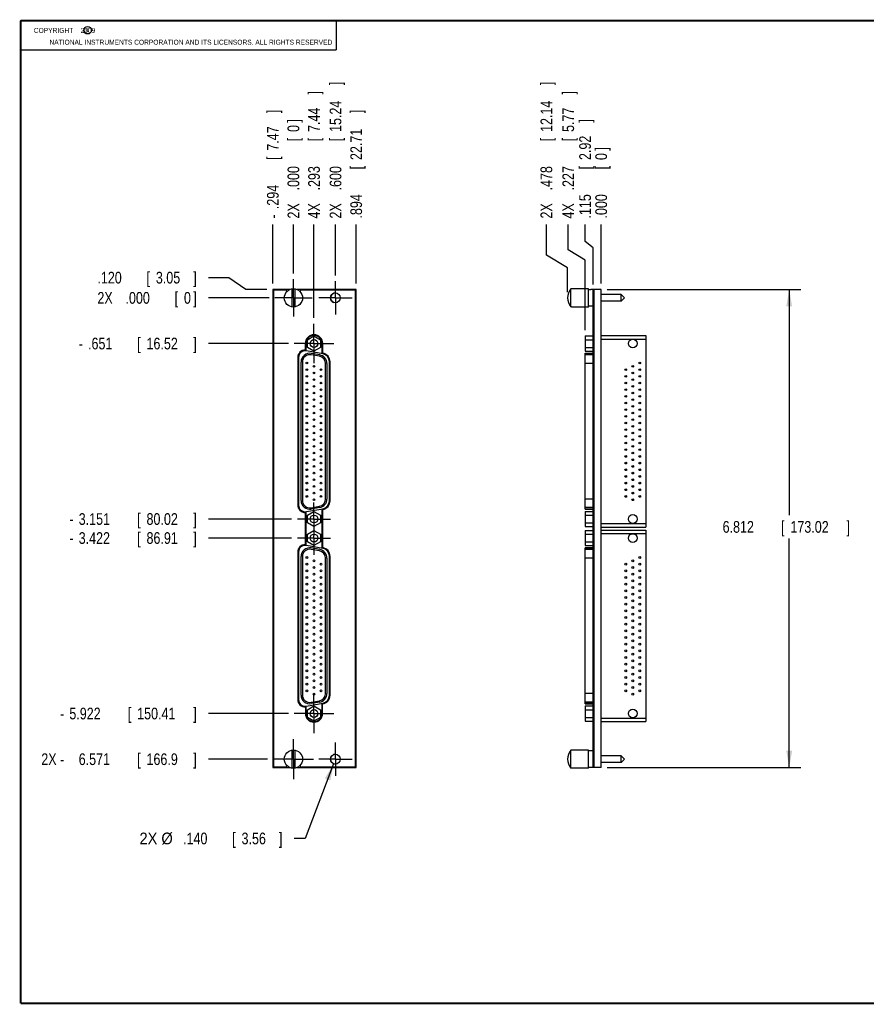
# Model space of a CAD drawing. Header units: inches. Extents: x 0.2 to 16.8, y 0.1 to 10.8.
# Tile 1 of 9: x 0.2 to 9.3, y 0.2 to 10.8. Entities that reach past the tile are written whole.
import ezdxf

# ---------------------------------------------------------------- set-up
doc = ezdxf.new("R2010")
doc.units = ezdxf.units.IN
doc.header["$LTSCALE"] = 0.935
doc.header["$MEASUREMENT"] = 0
doc.linetypes.add('CENTER', pattern=[0.6, 0.375, -0.075, 0.075, -0.075])
doc.layers.get('0').update_dxf_attribs({"linetype": 'CONTINUOUS'})
doc.layers.add('DEFAULT_1', color=7, linetype='CENTER')
doc.layers.add('DIMENSIONS', color=7, linetype='CONTINUOUS')
doc.styles.get("Standard").update_dxf_attribs({"font": 'txt', "width": 0.8})
doc.dimstyles.new('DIMSTYLE_1', dxfattribs={"dimtxt": 0.125, "dimasz": 0.18, "dimexe": 0.18, "dimexo": 0.0625, "dimgap": 0.09, "dimtad": 0, "dimtih": 1, "dimtoh": 1, "dimdec": 3, "dimlfac": 1.333333, "dimzin": 4, "dimdsep": 46, "dimtxsty": 'STANDARD', "dimblk": '_FILLED', "dimblk1": '_FILLED', "dimblk2": '_FILLED', "dimcen": 0.09, "dimadec": 0, "dimazin": 0, "dimtp": 0.005, "dimtm": 0.005, "dimtfac": 1, "dimtdec": 3, "dimtofl": 0, "dimtmove": 0, "dimatfit": 3, "dimldrblk": '_FILLED', "dimfxl": 1, "dimtolj": 1, "dimtzin": 4, "dimarcsym": 0})
doc.dimstyles.new('DIMSTYLE_2', dxfattribs={"dimtxt": 0.125, "dimasz": 0.18, "dimexe": 0.18, "dimexo": 0.0625, "dimgap": 0.09, "dimtad": 0, "dimtih": 1, "dimtoh": 1, "dimdec": 3, "dimlfac": 1.333333, "dimzin": 4, "dimdsep": 46, "dimtxsty": 'STANDARD', "dimblk": '_FILLED', "dimblk1": '_FILLED', "dimblk2": '_FILLED', "dimcen": 0.09, "dimadec": 0, "dimazin": 0, "dimtp": 0.005, "dimtm": 0.005, "dimtfac": 1, "dimtdec": 3, "dimtofl": 0, "dimtmove": 0, "dimatfit": 3, "dimldrblk": '_FILLED', "dimfxl": 1, "dimtolj": 1, "dimtzin": 4, "dimarcsym": 0})
doc.dimstyles.new('DIMSTYLE_3', dxfattribs={"dimtxt": 0.125, "dimasz": 0.18, "dimexe": 0.18, "dimexo": 0.0625, "dimgap": 0.09, "dimtad": 0, "dimtih": 1, "dimtoh": 1, "dimdec": 3, "dimlfac": 1.333333, "dimzin": 4, "dimdsep": 46, "dimtxsty": 'STANDARD', "dimblk": '_FILLED', "dimblk1": '_FILLED', "dimblk2": '_FILLED', "dimcen": 0.09, "dimadec": 0, "dimazin": 0, "dimtp": 0.005, "dimtm": 0.005, "dimtfac": 1, "dimtdec": 3, "dimtofl": 0, "dimtmove": 0, "dimatfit": 3, "dimldrblk": '_FILLED', "dimfxl": 1, "dimtolj": 1, "dimtzin": 4, "dimarcsym": 0})

# ---------------------------------------------------------------- blocks, each defined once
blk = doc.blocks.new('_FILLED')
at = {"color": 0, "linetype": 'BYBLOCK'}
blk.add_solid([(0, 0), (-1, 0.174), (-1, -0.174)], dxfattribs=at)
blk = doc.blocks.new('*D0')
at = {"layer": 'DIMENSIONS', "color": 2, "linetype": 'CONTINUOUS'}
for p, q in [((6.519, 7.886), (8.592, 7.886)), ((8.467, 7.886), (8.467, 5.475)), ((8.467, 2.777), (8.467, 5.225)), ((6.519, 2.777), (8.592, 2.777))]:
    blk.add_line(p, q, dxfattribs=at)
at = {"layer": 'DIMENSIONS', "color": 2, "linetype": 'CONTINUOUS', "xscale": 0.18, "yscale": 0.18, "zscale": 0.18}
for p, rotation in [((8.467, 7.886), 90), ((8.467, 2.777), 270)]:
    blk.add_blockref('_FILLED', p, dxfattribs=dict(at, rotation=rotation))
at = {"layer": 'DIMENSIONS', "color": 2, "linetype": 'CONTINUOUS', "width": 0.8}
for s, p in [('6.812', (7.755, 5.287)), ('[', (8.38, 5.287)), ('173.02', (8.48, 5.287)), (']', (9.08, 5.287))]:
    blk.add_text(s, height=0.125, dxfattribs=at).set_placement(p)
blk = doc.blocks.new('*D1')
at = {"layer": 'DIMENSIONS', "color": 2, "linetype": 'CONTINUOUS'}
for p, q in [((6.284, 8.397), (6.284, 8.581)), ((6.37, 8.332), (6.284, 8.397)), ((6.37, 7.941), (6.37, 8.332))]:
    blk.add_line(p, q, dxfattribs=at)
at = {"layer": 'DIMENSIONS', "color": 2, "linetype": 'CONTINUOUS', "width": 0.8}
for s, p in [(']', (6.347, 9.669)), ('2.92', (6.347, 9.269)), ('[', (6.347, 9.169)), ('.115', (6.347, 8.644))]:
    blk.add_text(s, height=0.125, rotation=90, dxfattribs=at).set_placement(p)
blk = doc.blocks.new('*D2')
at = {"layer": 'DIMENSIONS', "color": 2, "linetype": 'CONTINUOUS'}
for p, q in [((5.871, 8.253), (5.871, 8.581)), ((6.098, 8.118), (5.871, 8.253)), ((6.098, 7.859), (6.098, 8.118))]:
    blk.add_line(p, q, dxfattribs=at)
at = {"layer": 'DIMENSIONS', "color": 2, "linetype": 'CONTINUOUS', "width": 0.8}
for s, p in [(']', (5.933, 10.069)), ('12.14', (5.933, 9.569)), ('[', (5.933, 9.469)), ('.478', (5.933, 8.944)), ('2X ', (5.933, 8.644))]:
    blk.add_text(s, height=0.125, rotation=90, dxfattribs=at).set_placement(p)
blk = doc.blocks.new('*D3')
at = {"layer": 'DIMENSIONS', "color": 2, "linetype": 'CONTINUOUS'}
for p, q in [((6.105, 8.308), (6.105, 8.581)), ((6.286, 8.198), (6.105, 8.308)), ((6.286, 7.452), (6.286, 8.198))]:
    blk.add_line(p, q, dxfattribs=at)
at = {"layer": 'DIMENSIONS', "color": 2, "linetype": 'CONTINUOUS', "width": 0.8}
for s, p in [(']', (6.167, 9.969)), ('5.77', (6.167, 9.569)), ('[', (6.167, 9.469)), ('.227', (6.167, 8.944)), ('4X ', (6.167, 8.644))]:
    blk.add_text(s, height=0.125, rotation=90, dxfattribs=at).set_placement(p)
blk = doc.blocks.new('*D4')
at = {"layer": 'DIMENSIONS', "color": 2, "linetype": 'CONTINUOUS'}
blk.add_line((6.456, 7.949), (6.456, 8.581), dxfattribs=at)
at = {"layer": 'DIMENSIONS', "color": 2, "linetype": 'CONTINUOUS', "width": 0.8}
for s, p in [(']', (6.519, 9.369)), ('0', (6.519, 9.269)), ('[', (6.519, 9.169)), ('.000', (6.519, 8.644))]:
    blk.add_text(s, height=0.125, rotation=90, dxfattribs=at).set_placement(p)
blk = doc.blocks.new('*D5')
at = {"layer": 'DIMENSIONS', "color": 2, "linetype": 'CONTINUOUS'}
for p, q in [((2.475, 8.012), (2.259, 8.012)), ((2.658, 7.886), (2.475, 8.012)), ((2.884, 7.886), (2.658, 7.886))]:
    blk.add_line(p, q, dxfattribs=at)
at = {"layer": 'DIMENSIONS', "color": 2, "linetype": 'CONTINUOUS', "width": 0.8}
for s, p in [('.120', (1.071, 7.95)), ('[', (1.596, 7.95)), ('3.05', (1.696, 7.95)), (']', (2.096, 7.95))]:
    blk.add_text(s, height=0.125, dxfattribs=at).set_placement(p)
blk = doc.blocks.new('*D6')
at = {"layer": 'DIMENSIONS', "color": 2, "linetype": 'CONTINUOUS'}
blk.add_line((3.113, 7.308), (2.259, 7.308), dxfattribs=at)
at = {"layer": 'DIMENSIONS', "color": 2, "linetype": 'CONTINUOUS', "width": 0.8}
for s, p in [('.651', (0.971, 7.246)), ('[', (1.496, 7.246)), ('16.52', (1.596, 7.246)), (']', (2.096, 7.246)), ('-', (0.871, 7.246))]:
    blk.add_text(s, height=0.125, dxfattribs=at).set_placement(p)
blk = doc.blocks.new('*D7')
at = {"layer": 'DIMENSIONS', "color": 2, "linetype": 'CONTINUOUS'}
blk.add_line((3.146, 5.433), (2.259, 5.433), dxfattribs=at)
at = {"layer": 'DIMENSIONS', "color": 2, "linetype": 'CONTINUOUS', "width": 0.8}
for s, p in [('3.151', (0.871, 5.371)), ('[', (1.496, 5.371)), ('80.02', (1.596, 5.371)), (']', (2.096, 5.371)), ('-', (0.771, 5.371))]:
    blk.add_text(s, height=0.125, dxfattribs=at).set_placement(p)
blk = doc.blocks.new('*D8')
at = {"layer": 'DIMENSIONS', "color": 2, "linetype": 'CONTINUOUS'}
blk.add_line((3.146, 5.23), (2.259, 5.23), dxfattribs=at)
at = {"layer": 'DIMENSIONS', "color": 2, "linetype": 'CONTINUOUS', "width": 0.8}
for s, p in [('3.422', (0.871, 5.168)), ('[', (1.496, 5.168)), ('86.91', (1.596, 5.168)), (']', (2.096, 5.168)), ('-', (0.771, 5.168))]:
    blk.add_text(s, height=0.125, dxfattribs=at).set_placement(p)
blk = doc.blocks.new('*D9')
at = {"layer": 'DIMENSIONS', "color": 2, "linetype": 'CONTINUOUS'}
blk.add_line((3.113, 3.355), (2.259, 3.355), dxfattribs=at)
at = {"layer": 'DIMENSIONS', "color": 2, "linetype": 'CONTINUOUS', "width": 0.8}
for s, p in [('5.922', (0.771, 3.293)), ('[', (1.396, 3.293)), ('150.41', (1.496, 3.293)), (']', (2.096, 3.293)), ('-', (0.671, 3.293))]:
    blk.add_text(s, height=0.125, dxfattribs=at).set_placement(p)
blk = doc.blocks.new('*D10')
at = {"layer": 'DIMENSIONS', "color": 2, "linetype": 'CONTINUOUS'}
blk.add_line((2.891, 2.868), (2.259, 2.868), dxfattribs=at)
at = {"layer": 'DIMENSIONS', "color": 2, "linetype": 'CONTINUOUS', "width": 0.8}
for s, p in [('2X -', (0.471, 2.805)), ('6.571', (0.871, 2.805)), ('[', (1.496, 2.805)), ('166.9', (1.596, 2.805)), (']', (2.096, 2.805))]:
    blk.add_text(s, height=0.125, dxfattribs=at).set_placement(p)
blk = doc.blocks.new('*D11')
at = {"layer": 'DIMENSIONS', "color": 2, "linetype": 'CONTINUOUS'}
blk.add_line((2.906, 7.796), (2.259, 7.796), dxfattribs=at)
at = {"layer": 'DIMENSIONS', "color": 2, "linetype": 'CONTINUOUS', "width": 0.8}
for s, p in [('2X ', (1.071, 7.734)), ('.000', (1.371, 7.734)), ('[', (1.896, 7.734)), ('0', (1.996, 7.734)), (']', (2.096, 7.734))]:
    blk.add_text(s, height=0.125, dxfattribs=at).set_placement(p)
blk = doc.blocks.new('*D12')
at = {"layer": 'DIMENSIONS', "color": 2, "linetype": 'CONTINUOUS'}
blk.add_line((3.617, 8.036), (3.617, 8.581), dxfattribs=at)
at = {"layer": 'DIMENSIONS', "color": 2, "linetype": 'CONTINUOUS', "width": 0.8}
for s, p in [(']', (3.679, 10.069)), ('15.24', (3.679, 9.569)), ('[', (3.679, 9.469)), ('.600', (3.679, 8.944)), ('2X ', (3.679, 8.644))]:
    blk.add_text(s, height=0.125, rotation=90, dxfattribs=at).set_placement(p)
blk = doc.blocks.new('*D13')
at = {"layer": 'DIMENSIONS', "color": 2, "linetype": 'CONTINUOUS'}
blk.add_line((3.386, 7.582), (3.386, 8.581), dxfattribs=at)
at = {"layer": 'DIMENSIONS', "color": 2, "linetype": 'CONTINUOUS', "width": 0.8}
for s, p in [(']', (3.449, 9.969)), ('7.44', (3.449, 9.569)), ('[', (3.449, 9.469)), ('.293', (3.449, 8.944)), ('4X ', (3.449, 8.644))]:
    blk.add_text(s, height=0.125, rotation=90, dxfattribs=at).set_placement(p)
blk = doc.blocks.new('*D14')
at = {"layer": 'DIMENSIONS', "color": 2, "linetype": 'CONTINUOUS'}
blk.add_line((3.837, 7.949), (3.837, 8.581), dxfattribs=at)
at = {"layer": 'DIMENSIONS', "color": 2, "linetype": 'CONTINUOUS', "width": 0.8}
for s, p in [(']', (3.9, 9.769)), ('22.71', (3.9, 9.269)), ('[', (3.9, 9.169)), ('.894', (3.9, 8.644))]:
    blk.add_text(s, height=0.125, rotation=90, dxfattribs=at).set_placement(p)
blk = doc.blocks.new('*D15')
at = {"layer": 'DIMENSIONS', "color": 2, "linetype": 'CONTINUOUS'}
blk.add_line((2.946, 7.949), (2.946, 8.581), dxfattribs=at)
at = {"layer": 'DIMENSIONS', "color": 2, "linetype": 'CONTINUOUS', "width": 0.8}
for s, p in [(']', (3.009, 9.769)), ('7.47', (3.009, 9.369)), ('[', (3.009, 9.269)), ('.294', (3.009, 8.744)), ('-', (3.009, 8.644))]:
    blk.add_text(s, height=0.125, rotation=90, dxfattribs=at).set_placement(p)
blk = doc.blocks.new('*D16')
at = {"layer": 'DIMENSIONS', "color": 2, "linetype": 'CONTINUOUS'}
blk.add_line((3.167, 8.057), (3.167, 8.581), dxfattribs=at)
at = {"layer": 'DIMENSIONS', "color": 2, "linetype": 'CONTINUOUS', "width": 0.8}
for s, p in [(']', (3.229, 9.669)), ('0', (3.229, 9.569)), ('[', (3.229, 9.469)), ('.000', (3.229, 8.944)), ('2X ', (3.229, 8.644))]:
    blk.add_text(s, height=0.125, rotation=90, dxfattribs=at).set_placement(p)
blk = doc.blocks.new('*D17')
at = {"layer": 'DIMENSIONS', "color": 2, "linetype": 'CONTINUOUS'}
for p, q in [((3.596, 2.819), (3.292, 2.02)), ((3.292, 2.02), (3.175, 2.02))]:
    blk.add_line(p, q, dxfattribs=at)
at = {"layer": 'DIMENSIONS', "color": 2, "linetype": 'CONTINUOUS', "xscale": 0.18, "yscale": 0.18, "zscale": 0.18, "rotation": 69.139469}
blk.add_blockref('_FILLED', (3.596, 2.819), dxfattribs=at)
at = {"layer": 'DIMENSIONS', "color": 2, "linetype": 'CONTINUOUS'}
for s, width, p in [('2X %%c', 0.933333, (1.521, 1.958)), ('.140', 0.8, (1.987, 1.958)), ('[', 0.8, (2.512, 1.958)), ('3.56', 0.8, (2.612, 1.958)), (']', 0.8, (3.012, 1.958))]:
    blk.add_text(s, height=0.125, dxfattribs=dict(at, width=width)).set_placement(p)

msp = doc.modelspace()

# ---------------------------------------------------------------- linework, layer by layer
at = {"color": 2, "linetype": 'CONTINUOUS'}
for p, q in [((0.25001, 10.7586), (3.62501, 10.7586)), ((0.25001, 10.7586), (0.25001, 10.4456)), ((3.62501, 10.7586), (3.62501, 10.4456)), ((0.25001, 10.4456), (3.62501, 10.4456))]:
    msp.add_line(p, q, dxfattribs=at)
at = {"color": 7, "linetype": 'CONTINUOUS'}
for p, q in [((3.15202, 7.69985), (3.15202, 7.89264)), ((3.18127, 7.89264), (3.18127, 7.69985)), ((6.13325, 7.69985), (6.13325, 7.89264)), ((6.14075, 7.89264), (6.13325, 7.89264)), ((6.14075, 7.89264), (6.14075, 7.89375)), ((6.32225, 7.89375), (6.14075, 7.89375)), ((6.32225, 7.69875), (6.32225, 7.89375)), ((2.94614, 7.88625), (2.94614, 2.77725)), ((3.13001, 7.88625), (2.94614, 7.88625)), ((2.95364, 7.87875), (2.95364, 2.78625)), ((3.08079, 7.87875), (2.95364, 7.87875)), ((3.83714, 7.88625), (3.20328, 7.88625)), ((3.82964, 7.87875), (3.2525, 7.87875)), ((3.82964, 2.78625), (3.82964, 7.87875)), ((3.83714, 2.77725), (3.83714, 7.88625)), ((6.34475, 7.88403), (6.32225, 7.88403)), ((6.34475, 7.88403), (6.34475, 7.88475)), ((6.3815, 7.88475), (6.34475, 7.88475)), ((6.37025, 2.78625), (6.37025, 7.87875)), ((6.3815, 7.87875), (6.37025, 7.87875)), ((6.3815, 2.77725), (6.3815, 7.88625)), ((6.4565, 7.88625), (6.3815, 7.88625)), ((6.4565, 2.77725), (6.4565, 7.88625)), ((6.6695, 7.833), (6.4565, 7.833)), ((6.6695, 7.7595), (6.6695, 7.833)), ((6.70625, 7.79625), (6.6695, 7.833)), ((6.70625, 7.79625), (6.6695, 7.7595)), ((6.14075, 7.69985), (6.13325, 7.69985)), ((6.14075, 7.69875), (6.14075, 7.69985)), ((6.32225, 7.69875), (6.14075, 7.69875)), ((6.34475, 7.70847), (6.32225, 7.70847)), ((6.34475, 7.70775), (6.34475, 7.70847)), ((6.37025, 7.70775), (6.34475, 7.70775)), ((6.6695, 7.7595), (6.4565, 7.7595)), ((3.31627, 7.34886), (3.38639, 7.38935)), ((3.38639, 7.38935), (3.45652, 7.34886)), ((6.28625, 7.38935), (6.28625, 7.2274)), ((6.28625, 7.38935), (6.37025, 7.38935)), ((6.4565, 7.39425), (6.93485, 7.39425)), ((6.93485, 7.39425), (6.93485, 5.3475)), ((3.29264, 7.30837), (3.29264, 7.23909)), ((3.30014, 7.30837), (3.30014, 7.22998)), ((3.31627, 7.26789), (3.31627, 7.34886)), ((3.38639, 7.2274), (3.31627, 7.26789)), ((3.45652, 7.26789), (3.38639, 7.2274)), ((3.45652, 7.34886), (3.45652, 7.26789)), ((3.47264, 7.19973), (3.47264, 7.30837)), ((3.48014, 7.20602), (3.48014, 7.30837)), ((6.28625, 7.34886), (6.37025, 7.34886)), ((6.28625, 7.26789), (6.37025, 7.26789)), ((6.4565, 7.35675), (6.93485, 7.35675)), ((3.21268, 7.15912), (3.21268, 5.58262)), ((3.22139, 7.15912), (3.22139, 5.58262)), ((3.48012, 7.19841), (3.30501, 7.22929)), ((3.44507, 7.17206), (3.35507, 7.18793)), ((3.44767, 7.18683), (3.35767, 7.2027)), ((6.284, 5.53763), (6.284, 7.20412)), ((6.284, 7.20412), (6.37025, 7.20412)), ((6.37025, 7.2027), (6.284, 7.2027)), ((6.37025, 7.18683), (6.284, 7.18683)), ((6.28625, 7.2274), (6.37025, 7.2274)), ((3.24764, 5.63137), (3.24764, 7.11037)), ((3.26264, 7.11037), (3.26264, 5.63137)), ((3.51014, 5.64724), (3.51014, 7.0945)), ((3.52514, 7.0945), (3.52514, 5.64724)), ((3.55139, 5.62827), (3.55139, 7.11347)), ((3.55889, 5.62827), (3.55889, 7.11347)), ((6.37025, 7.0945), (6.284, 7.0945)), ((6.37025, 5.64724), (6.284, 5.64724)), ((3.29264, 5.50266), (3.29264, 5.16084)), ((3.30014, 5.51177), (3.30014, 5.15173)), ((3.30501, 5.51245), (3.48012, 5.54333)), ((3.31627, 5.47386), (3.38639, 5.51435)), ((3.31627, 5.39289), (3.31627, 5.47386)), ((3.35507, 5.55382), (3.44507, 5.56969)), ((3.44767, 5.55492), (3.35767, 5.53905)), ((3.38639, 5.51435), (3.45652, 5.47386)), ((3.45652, 5.47386), (3.45652, 5.39289)), ((3.47264, 5.12148), (3.47264, 5.54201)), ((3.48014, 5.12777), (3.48014, 5.53573)), ((6.37025, 5.55492), (6.284, 5.55492)), ((6.37025, 5.53905), (6.284, 5.53905)), ((6.284, 5.53762), (6.37025, 5.53762)), ((6.28625, 5.51435), (6.28625, 5.3524)), ((6.28625, 5.51435), (6.37025, 5.51435)), ((6.28625, 5.47386), (6.37025, 5.47386)), ((3.38639, 5.3524), (3.31627, 5.39289)), ((3.45652, 5.39289), (3.38639, 5.3524)), ((6.28625, 5.39289), (6.37025, 5.39289)), ((6.4565, 5.385), (6.93485, 5.385)), ((3.31627, 5.27061), (3.38639, 5.3111)), ((3.31627, 5.18964), (3.31627, 5.27061)), ((3.38639, 5.3111), (3.45652, 5.27061)), ((3.45652, 5.27061), (3.45652, 5.18964)), ((6.28625, 5.3524), (6.37025, 5.3524)), ((6.28625, 5.3111), (6.28625, 5.14915)), ((6.28625, 5.3111), (6.37025, 5.3111)), ((6.28625, 5.27061), (6.37025, 5.27061)), ((6.4565, 5.3475), (6.93485, 5.3475)), ((6.4565, 5.316), (6.93485, 5.316)), ((6.4565, 5.2785), (6.93485, 5.2785)), ((6.93485, 5.316), (6.93485, 3.26925)), ((3.38639, 5.14915), (3.31627, 5.18964)), ((3.45652, 5.18964), (3.38639, 5.14915)), ((6.28625, 5.18964), (6.37025, 5.18964)), ((3.21268, 5.08087), (3.21268, 3.50437)), ((3.22139, 5.08087), (3.22139, 3.50437)), ((3.48012, 5.12016), (3.30501, 5.15104)), ((3.44507, 5.09381), (3.35507, 5.10968)), ((3.44767, 5.10858), (3.35767, 5.12445)), ((6.284, 3.45938), (6.284, 5.12587)), ((6.284, 5.12587), (6.37025, 5.12587)), ((6.37025, 5.12445), (6.284, 5.12445)), ((6.37025, 5.10858), (6.284, 5.10858)), ((6.28625, 5.14915), (6.37025, 5.14915)), ((3.24764, 3.55312), (3.24764, 5.03212)), ((3.26264, 5.03212), (3.26264, 3.55312)), ((3.51014, 3.56899), (3.51014, 5.01625)), ((3.52514, 5.01625), (3.52514, 3.56899)), ((3.55139, 3.55002), (3.55139, 5.03522)), ((3.55889, 3.55002), (3.55889, 5.03522)), ((6.37025, 5.01625), (6.284, 5.01625)), ((3.35507, 3.47557), (3.44507, 3.49144)), ((3.44767, 3.47667), (3.35767, 3.4608)), ((6.37025, 3.56899), (6.284, 3.56899)), ((6.37025, 3.47667), (6.284, 3.47667)), ((3.29452, 3.42443), (3.29452, 3.35512)), ((3.30014, 3.43352), (3.30014, 3.35512)), ((3.30501, 3.4342), (3.48012, 3.46508)), ((3.31627, 3.39561), (3.38639, 3.4361)), ((3.31627, 3.31464), (3.31627, 3.39561)), ((3.38639, 3.4361), (3.45652, 3.39561)), ((3.45652, 3.39561), (3.45652, 3.31464)), ((3.47264, 3.35512), (3.47264, 3.46376)), ((3.47827, 3.35512), (3.47827, 3.45719)), ((6.37025, 3.4608), (6.284, 3.4608)), ((6.284, 3.45937), (6.37025, 3.45937)), ((6.28625, 3.4361), (6.37025, 3.4361)), ((6.28625, 3.4361), (6.28625, 3.27415)), ((6.28625, 3.39561), (6.37025, 3.39561)), ((3.38639, 3.27415), (3.31627, 3.31464)), ((3.45652, 3.31464), (3.38639, 3.27415)), ((6.28625, 3.31464), (6.37025, 3.31464)), ((6.28625, 3.27415), (6.37025, 3.27415)), ((6.4565, 3.30675), (6.93485, 3.30675)), ((6.4565, 3.26925), (6.93485, 3.26925)), ((3.15202, 2.7716), (3.15202, 2.96439)), ((3.18127, 2.96439), (3.18127, 2.7716)), ((6.14075, 2.96439), (6.13325, 2.96439)), ((6.13325, 2.7716), (6.13325, 2.96439)), ((6.32225, 2.9655), (6.14075, 2.9655)), ((6.14075, 2.96439), (6.14075, 2.9655)), ((6.32225, 2.7705), (6.32225, 2.9655)), ((6.34475, 2.95578), (6.32225, 2.95578)), ((6.37025, 2.9565), (6.34475, 2.9565)), ((6.34475, 2.95578), (6.34475, 2.9565)), ((6.6695, 2.90475), (6.4565, 2.90475)), ((6.70625, 2.868), (6.6695, 2.90475)), ((6.6695, 2.83125), (6.6695, 2.90475)), ((6.70625, 2.868), (6.6695, 2.83125)), ((2.94614, 2.77725), (3.13178, 2.77725)), ((2.95364, 2.78625), (3.08079, 2.78625)), ((3.20151, 2.77725), (3.83714, 2.77725)), ((3.2525, 2.78625), (3.82964, 2.78625)), ((6.14075, 2.7716), (6.13325, 2.7716)), ((6.14075, 2.7705), (6.14075, 2.7716)), ((6.32225, 2.7705), (6.14075, 2.7705)), ((6.34475, 2.78022), (6.32225, 2.78022)), ((6.34475, 2.7795), (6.34475, 2.78022)), ((6.3815, 2.7795), (6.34475, 2.7795)), ((6.3815, 2.78625), (6.37025, 2.78625)), ((6.4565, 2.77725), (6.3815, 2.77725)), ((6.6695, 2.83125), (6.4565, 2.83125))]:
    msp.add_line(p, q, dxfattribs=at)
at = {"color": 7, "linetype": 'CONTINUOUS', "const_width": 0.02}
for points in [[(0.25, 10.75859), (0.25, 0.25859)], [(16.75, 10.75859), (0.25, 10.75859)], [(0.25, 0.25859), (16.75, 0.25859)]]:
    msp.add_lwpolyline(points, dxfattribs=at)
at = {"color": 2, "linetype": 'CONTINUOUS'}
msp.add_circle((0.96593, 10.65619), 0.04027, dxfattribs=at)
at = {"color": 7, "linetype": 'CONTINUOUS'}
for centre, radius in [((3.16664, 7.79625), 0.0975), ((3.61514, 7.797), 0.0525), ((3.38639, 7.30837), 0.042), ((6.794, 7.30837), 0.04688), ((3.31139, 7.10062), 0.00975), ((3.38639, 7.065), 0.00975), ((6.794, 7.065), 0.00975), ((6.869, 7.10062), 0.00975), ((3.31139, 7.02937), 0.00975), ((3.31139, 6.95812), 0.00975), ((3.38639, 6.99375), 0.00975), ((3.46139, 7.02937), 0.00975), ((3.46139, 6.95812), 0.00975), ((6.719, 7.02937), 0.00975), ((6.719, 6.95812), 0.00975), ((6.794, 6.99375), 0.00975), ((6.869, 7.02937), 0.00975), ((6.869, 6.95812), 0.00975), ((3.31139, 6.88687), 0.00975), ((3.38639, 6.9225), 0.00975), ((3.38639, 6.85125), 0.00975), ((3.46139, 6.88687), 0.00975), ((6.719, 6.88687), 0.00975), ((6.794, 6.9225), 0.00975), ((6.794, 6.85125), 0.00975), ((6.869, 6.88687), 0.00975), ((3.31139, 6.81562), 0.00975), ((3.31139, 6.74437), 0.00975), ((3.38639, 6.78), 0.00975), ((3.46139, 6.81562), 0.00975), ((3.46139, 6.74437), 0.00975), ((6.719, 6.81562), 0.00975), ((6.719, 6.74437), 0.00975), ((6.794, 6.78), 0.00975), ((6.869, 6.81562), 0.00975), ((6.869, 6.74437), 0.00975), ((3.31139, 6.67312), 0.00975), ((3.38639, 6.70875), 0.00975), ((3.38639, 6.6375), 0.00975), ((3.46139, 6.67312), 0.00975), ((6.719, 6.67312), 0.00975), ((6.794, 6.70875), 0.00975), ((6.794, 6.6375), 0.00975), ((6.869, 6.67312), 0.00975), ((3.31139, 6.60187), 0.00975), ((3.31139, 6.53062), 0.00975), ((3.38639, 6.56625), 0.00975), ((3.46139, 6.60187), 0.00975), ((3.46139, 6.53062), 0.00975), ((6.719, 6.60187), 0.00975), ((6.719, 6.53062), 0.00975), ((6.794, 6.56625), 0.00975), ((6.869, 6.60187), 0.00975), ((6.869, 6.53062), 0.00975), ((3.31139, 6.45937), 0.00975), ((3.38639, 6.495), 0.00975), ((3.38639, 6.42375), 0.00975), ((3.46139, 6.45937), 0.00975), ((6.719, 6.45937), 0.00975), ((6.794, 6.495), 0.00975), ((6.794, 6.42375), 0.00975), ((6.869, 6.45937), 0.00975), ((3.31139, 6.38812), 0.00975), ((3.31139, 6.31687), 0.00975), ((3.38639, 6.3525), 0.00975), ((3.46139, 6.38812), 0.00975), ((3.46139, 6.31687), 0.00975), ((6.719, 6.38812), 0.00975), ((6.719, 6.31687), 0.00975), ((6.794, 6.3525), 0.00975), ((6.869, 6.38812), 0.00975), ((6.869, 6.31687), 0.00975), ((3.31139, 6.24562), 0.00975), ((3.38639, 6.28125), 0.00975), ((3.38639, 6.21), 0.00975), ((3.46139, 6.24562), 0.00975), ((6.719, 6.24562), 0.00975), ((6.794, 6.28125), 0.00975), ((6.794, 6.21), 0.00975), ((6.869, 6.24562), 0.00975), ((3.31139, 6.17437), 0.00975), ((3.31139, 6.10312), 0.00975), ((3.38639, 6.13875), 0.00975), ((3.46139, 6.17437), 0.00975), ((3.46139, 6.10312), 0.00975), ((6.719, 6.17437), 0.00975), ((6.719, 6.10312), 0.00975), ((6.794, 6.13875), 0.00975), ((6.869, 6.17437), 0.00975), ((6.869, 6.10312), 0.00975), ((3.31139, 6.03187), 0.00975), ((3.38639, 6.0675), 0.00975), ((3.38639, 5.99625), 0.00975), ((3.46139, 6.03187), 0.00975), ((6.719, 6.03187), 0.00975), ((6.794, 6.0675), 0.00975), ((6.794, 5.99625), 0.00975), ((6.869, 6.03187), 0.00975), ((3.31139, 5.96062), 0.00975), ((3.31139, 5.88937), 0.00975), ((3.38639, 5.925), 0.00975), ((3.46139, 5.96062), 0.00975), ((3.46139, 5.88937), 0.00975), ((6.719, 5.96062), 0.00975), ((6.719, 5.88937), 0.00975), ((6.794, 5.925), 0.00975), ((6.869, 5.96062), 0.00975), ((6.869, 5.88937), 0.00975), ((3.31139, 5.81812), 0.00975), ((3.38639, 5.85375), 0.00975), ((3.38639, 5.7825), 0.00975), ((3.46139, 5.81812), 0.00975), ((6.719, 5.81812), 0.00975), ((6.794, 5.85375), 0.00975), ((6.794, 5.7825), 0.00975), ((6.869, 5.81812), 0.00975), ((3.31139, 5.74687), 0.00975), ((3.31139, 5.67562), 0.00975), ((3.38639, 5.71125), 0.00975), ((3.46139, 5.74687), 0.00975), ((3.46139, 5.67562), 0.00975), ((6.719, 5.74687), 0.00975), ((6.719, 5.67562), 0.00975), ((6.794, 5.71125), 0.00975), ((6.869, 5.74687), 0.00975), ((6.869, 5.67562), 0.00975), ((3.38639, 5.64), 0.00975), ((6.794, 5.64), 0.00975), ((3.38639, 5.43337), 0.042), ((6.794, 5.43337), 0.04688), ((3.38639, 5.23012), 0.042), ((6.794, 5.23012), 0.04688), ((3.31139, 5.02237), 0.00975), ((3.31139, 4.95112), 0.00975), ((3.38639, 4.98675), 0.00975), ((3.46139, 4.95112), 0.00975), ((6.719, 4.95112), 0.00975), ((6.794, 4.98675), 0.00975), ((6.869, 5.02237), 0.00975), ((6.869, 4.95112), 0.00975), ((3.31139, 4.87987), 0.00975), ((3.38639, 4.9155), 0.00975), ((3.38639, 4.84425), 0.00975), ((3.46139, 4.87987), 0.00975), ((6.719, 4.87987), 0.00975), ((6.794, 4.9155), 0.00975), ((6.794, 4.84425), 0.00975), ((6.869, 4.87987), 0.00975), ((3.31139, 4.80862), 0.00975), ((3.31139, 4.73737), 0.00975), ((3.38639, 4.773), 0.00975), ((3.46139, 4.80862), 0.00975), ((3.46139, 4.73737), 0.00975), ((6.719, 4.80862), 0.00975), ((6.719, 4.73737), 0.00975), ((6.794, 4.773), 0.00975), ((6.869, 4.80862), 0.00975), ((6.869, 4.73737), 0.00975), ((3.31139, 4.66612), 0.00975), ((3.38639, 4.70175), 0.00975), ((3.38639, 4.6305), 0.00975), ((3.46139, 4.66612), 0.00975), ((6.719, 4.66612), 0.00975), ((6.794, 4.70175), 0.00975), ((6.794, 4.6305), 0.00975), ((6.869, 4.66612), 0.00975), ((3.31139, 4.59487), 0.00975), ((3.31139, 4.52362), 0.00975), ((3.38639, 4.55925), 0.00975), ((3.46139, 4.59487), 0.00975), ((3.46139, 4.52362), 0.00975), ((6.719, 4.59487), 0.00975), ((6.719, 4.52362), 0.00975), ((6.794, 4.55925), 0.00975), ((6.869, 4.59487), 0.00975), ((6.869, 4.52362), 0.00975), ((3.31139, 4.45237), 0.00975), ((3.38639, 4.488), 0.00975), ((3.38639, 4.41675), 0.00975), ((3.46139, 4.45237), 0.00975), ((6.719, 4.45237), 0.00975), ((6.794, 4.488), 0.00975), ((6.794, 4.41675), 0.00975), ((6.869, 4.45237), 0.00975), ((3.31139, 4.38112), 0.00975), ((3.31139, 4.30987), 0.00975), ((3.38639, 4.3455), 0.00975), ((3.46139, 4.38112), 0.00975), ((3.46139, 4.30987), 0.00975), ((6.719, 4.38112), 0.00975), ((6.719, 4.30987), 0.00975), ((6.794, 4.3455), 0.00975), ((6.869, 4.38112), 0.00975), ((6.869, 4.30987), 0.00975), ((3.31139, 4.23862), 0.00975), ((3.38639, 4.27425), 0.00975), ((3.38639, 4.203), 0.00975), ((3.46139, 4.23862), 0.00975), ((6.719, 4.23862), 0.00975), ((6.794, 4.27425), 0.00975), ((6.794, 4.203), 0.00975), ((6.869, 4.23862), 0.00975), ((3.31139, 4.16737), 0.00975), ((3.31139, 4.09612), 0.00975), ((3.38639, 4.13175), 0.00975), ((3.46139, 4.16737), 0.00975), ((3.46139, 4.09612), 0.00975), ((6.719, 4.16737), 0.00975), ((6.719, 4.09612), 0.00975), ((6.794, 4.13175), 0.00975), ((6.869, 4.16737), 0.00975), ((6.869, 4.09612), 0.00975), ((3.31139, 4.02487), 0.00975), ((3.38639, 4.0605), 0.00975), ((3.38639, 3.98925), 0.00975), ((3.46139, 4.02487), 0.00975), ((6.719, 4.02487), 0.00975), ((6.794, 4.0605), 0.00975), ((6.794, 3.98925), 0.00975), ((6.869, 4.02487), 0.00975), ((3.31139, 3.95362), 0.00975), ((3.38639, 3.918), 0.00975), ((3.46139, 3.95362), 0.00975), ((6.719, 3.95362), 0.00975), ((6.794, 3.918), 0.00975), ((6.869, 3.95362), 0.00975), ((3.31139, 3.88237), 0.00975), ((3.31139, 3.81112), 0.00975), ((3.38639, 3.84675), 0.00975), ((3.46139, 3.88237), 0.00975), ((3.46139, 3.81112), 0.00975), ((6.719, 3.88237), 0.00975), ((6.719, 3.81112), 0.00975), ((6.794, 3.84675), 0.00975), ((6.869, 3.88237), 0.00975), ((6.869, 3.81112), 0.00975), ((3.31139, 3.73987), 0.00975), ((3.38639, 3.7755), 0.00975), ((3.38639, 3.70425), 0.00975), ((3.46139, 3.73987), 0.00975), ((6.719, 3.73987), 0.00975), ((6.794, 3.7755), 0.00975), ((6.794, 3.70425), 0.00975), ((6.869, 3.73987), 0.00975), ((3.31139, 3.66862), 0.00975), ((3.31139, 3.59737), 0.00975), ((3.38639, 3.633), 0.00975), ((3.46139, 3.66862), 0.00975), ((3.46139, 3.59737), 0.00975), ((6.719, 3.66862), 0.00975), ((6.719, 3.59737), 0.00975), ((6.794, 3.633), 0.00975), ((6.869, 3.66862), 0.00975), ((6.869, 3.59737), 0.00975), ((3.38639, 3.56175), 0.00975), ((6.794, 3.56175), 0.00975), ((3.38639, 3.35512), 0.042), ((6.794, 3.35512), 0.04688), ((3.16664, 2.868), 0.0975), ((3.61514, 2.868), 0.0525)]:
    msp.add_circle(centre, radius, dxfattribs=at)
for centre, radius, start, end in [((6.24724, 7.79625), 0.14929, 139.780138, 220.219862), ((3.08079, 7.86375), 0.015, 356.485195, 90), ((3.2525, 7.86375), 0.015, 90, 183.514805), ((3.61664, 7.79625), 0.0525, 90, 244.959713), ((3.74339, 7.473), 0.08812, 349.572709, 10.427291), ((3.38639, 7.30837), 0.09375, 0, 180), ((3.38639, 7.30837), 0.08625, 0, 180), ((3.29264, 7.15912), 0.07996, 90, 180), ((3.29264, 7.15912), 0.07125, 80, 180), ((3.34139, 7.11037), 0.09375, 80, 180), ((3.34139, 7.11037), 0.07875, 80, 180), ((3.43139, 7.0945), 0.07875, 0, 80), ((3.43139, 7.0945), 0.09375, 0, 80), ((3.46514, 7.11347), 0.08625, 0, 80), ((3.46514, 7.11347), 0.09375, 0, 80.793104), ((3.29264, 5.58262), 0.07996, 180, 270), ((3.29264, 5.58262), 0.07125, 180, 280), ((3.34139, 5.63137), 0.09375, 180, 280), ((3.34139, 5.63137), 0.07875, 180, 280), ((3.43139, 5.64724), 0.07875, 280, 360), ((3.43139, 5.64724), 0.09375, 280, 360), ((3.46514, 5.62827), 0.08625, 280, 360), ((3.46514, 5.62827), 0.09375, 279.206896, 360), ((3.29264, 5.08087), 0.07996, 90, 180), ((3.29264, 5.08087), 0.07125, 80, 180), ((3.34139, 5.03212), 0.09375, 80, 180), ((3.34139, 5.03212), 0.07875, 80, 180), ((3.43139, 5.01625), 0.07875, 0, 80), ((3.43139, 5.01625), 0.09375, 0, 80), ((3.46514, 5.03522), 0.08625, 0, 80), ((3.46514, 5.03522), 0.09375, 0, 80.793104), ((3.29264, 3.50437), 0.07996, 180, 271.343583), ((3.29264, 3.50437), 0.07125, 180, 280), ((3.34139, 3.55312), 0.09375, 180, 280), ((3.34139, 3.55312), 0.07875, 180, 280), ((3.43139, 3.56899), 0.07875, 280, 360), ((3.43139, 3.56899), 0.09375, 280, 360), ((3.46514, 3.55002), 0.09375, 278.047846, 360), ((3.46514, 3.55002), 0.08625, 280, 360), ((3.38639, 3.35512), 0.09187, 180, 360), ((3.38639, 3.35512), 0.08625, 180, 360), ((6.24724, 2.868), 0.14929, 139.780138, 220.219862), ((3.61664, 2.868), 0.0525, 90.819638, 269.180362), ((3.08079, 2.80125), 0.015, 270, 0.624345), ((3.2525, 2.80125), 0.015, 179.375655, 270)]:
    msp.add_arc(centre, radius, start, end, dxfattribs=at)
at = {"layer": 'DEFAULT_1', "color": 7, "linetype": 'CENTER'}
for p, q in [((3.16664, 7.79625), (3.16664, 7.99475)), ((3.61664, 7.79625), (3.61664, 7.97375)), ((3.16664, 7.79625), (2.96814, 7.79625)), ((3.16664, 7.79625), (3.16664, 7.59775)), ((3.16664, 7.79625), (3.36514, 7.79625)), ((3.61664, 7.79625), (3.43914, 7.79625)), ((3.61664, 7.79625), (3.61664, 7.61875)), ((3.61664, 7.79625), (3.79414, 7.79625)), ((3.38639, 7.30837), (3.38639, 7.51962)), ((3.38639, 7.30837), (3.17514, 7.30837)), ((3.38639, 7.30837), (3.38639, 7.09712)), ((3.38639, 7.30837), (3.59764, 7.30837)), ((3.38639, 5.43337), (3.38639, 5.61087)), ((3.38639, 5.43337), (3.20889, 5.43337)), ((3.38639, 5.43337), (3.38639, 5.25587)), ((3.38639, 5.43337), (3.56389, 5.43337)), ((3.38639, 5.23012), (3.20889, 5.23012)), ((3.38639, 5.23012), (3.38639, 5.25587)), ((3.38639, 5.23012), (3.38639, 5.05262)), ((3.38639, 5.23012), (3.56389, 5.23012)), ((3.38639, 3.35512), (3.38639, 3.56637)), ((3.38639, 3.35512), (3.17514, 3.35512)), ((3.38639, 3.35512), (3.59764, 3.35512)), ((3.38639, 3.35512), (3.38639, 3.14387)), ((3.16664, 2.868), (3.16664, 3.0815)), ((3.61664, 2.868), (3.61664, 3.0455)), ((3.16664, 2.868), (2.95314, 2.868)), ((3.16664, 2.868), (3.38014, 2.868)), ((3.16664, 2.868), (3.16664, 2.6545)), ((3.61664, 2.868), (3.43914, 2.868)), ((3.61664, 2.868), (3.79414, 2.868)), ((3.61664, 2.868), (3.61664, 2.6905))]:
    msp.add_line(p, q, dxfattribs=at)

# ---------------------------------------------------------------- texts
at = {"color": 2, "linetype": 'CONTINUOUS', "width": 0.8}
for s, p in [('c', (0.94601, 10.63633)), ('NATIONAL INSTRUMENTS CORPORATION AND ITS LICENSORS. ALL RIGHTS RESERVED', (0.55829, 10.50165))]:
    msp.add_text(s, height=0.053, dxfattribs=at).set_placement(p)
at = {"color": 2, "linetype": 'CONTINUOUS', "insert": (0.31251, 10.68047), "char_height": 0.053, "width": 0.8904, "attachment_point": 1}
msp.add_mtext('    COPYRIGHT    2009', dxfattribs=at)

# ---------------------------------------------------------------- dimensions: what is measured, and where the dimension line sits
at = {"layer": 'DIMENSIONS', "color": 2, "linetype": 'CONTINUOUS'}
for feature_location, offset, dtype, origin, text, picture, middle in [((3.61664, 8.03625), (0, 0.545), 1, (3.16664, 7.99475), '2X <>', '*D12', (3.61664, 9.40625)), ((6.09795, 7.85875), (-0.22712, 0.7225), 0, (6.4565, 7.88625), '2X <>', '*D2', (5.87083, 9.40625)), ((3.38639, 7.58212), (0, 0.99913), 1, (3.16664, 7.99475), '4X <>', '*D13', (3.38639, 9.35625)), ((6.28625, 7.45185), (-0.18139, 1.1294), 0, (6.4565, 7.88625), '4X <>', '*D3', (6.10486, 9.35625)), ((2.94614, 7.94875), (0, 0.6325), 1, (3.16664, 7.99475), '-<>', '*D15', (2.94614, 9.25625)), ((3.1666424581, 8.0572478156), (0, 0.524), 1, (3.1666424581, 7.9947478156), '2X <>', '*D16', (3.1666424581, 9.2062478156)), ((2.89064, 2.868), (-0.632, 0), 0, (2.96814, 7.79625), '2X -<>', '*D10', (1.33364, 2.868)), ((3.11264, 3.35512), (-0.854, 0), 0, (2.96814, 7.79625), '-<>', '*D9', (1.43364, 3.35512)), ((3.14639, 5.43337), (-0.88775, 0), 0, (2.96814, 7.79625), '-<>', '*D7', (1.48364, 5.43337)), ((3.14639, 5.23012), (-0.88775, 0), 0, (2.96814, 7.79625), '-<>', '*D8', (1.48364, 5.23012)), ((3.11264, 7.30837), (-0.854, 0), 0, (2.96814, 7.79625), '-<>', '*D6', (1.53364, 7.30837)), ((2.9056424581, 7.7962478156), (-0.647, 0), 0, (2.9681424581, 7.7962478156), '2X <>', '*D11', (1.6336424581, 7.7962478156))]:
    dim = msp.add_ordinate_dim(feature_location=feature_location, offset=offset, dtype=dtype, origin=origin, text=text, dimstyle='DIMSTYLE_2', dxfattribs=at)
    dim.commit()
    dim.dimension.update_dxf_attribs({"geometry": picture, "text_midpoint": middle})
for feature_location, offset, dtype, origin, picture, middle in [((3.83714, 7.94875), (0, 0.6325), 1, (3.16664, 7.99475), '*D14', (3.83714, 9.25625)), ((6.37025, 7.94125), (-0.08614, 0.64), 0, (6.4565, 7.88625), '*D1', (6.28411, 9.20625)), ((6.4564996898, 7.9487478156), (0, 0.6325), 1, (6.4564996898, 7.8862478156), '*D4', (6.4564996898, 9.0562478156)), ((2.88364, 7.88625), (-0.625, 0.12609), 0, (2.96814, 7.79625), '*D5', (1.63364, 8.01234))]:
    dim = msp.add_ordinate_dim(feature_location=feature_location, offset=offset, dtype=dtype, origin=origin, dimstyle='DIMSTYLE_2', dxfattribs=at)
    dim.commit()
    dim.dimension.update_dxf_attribs({"geometry": picture, "text_midpoint": middle})
dim = msp.add_linear_dim(base=(8.46743, 7.88625), p1=(6.519, 2.77725), p2=(6.519, 7.88625), angle=90, dimstyle='DIMSTYLE_1', dxfattribs=at)
dim.commit()
dim.dimension.update_dxf_attribs({"geometry": '*D0', "text_midpoint": (8.46743, 5.34979), "dimtype": 160})
dim = msp.add_diameter_dim_2p(p1=(3.59645, 2.81894), p2=(3.63384, 2.91706), text='2X <>', dimstyle='DIMSTYLE_3', dxfattribs=at)
dim.commit()
dim.dimension.update_dxf_attribs({"geometry": '*D17', "text_midpoint": (2.31635, 2.0205), "dimtype": 163})

doc.saveas('drawing.dxf')
